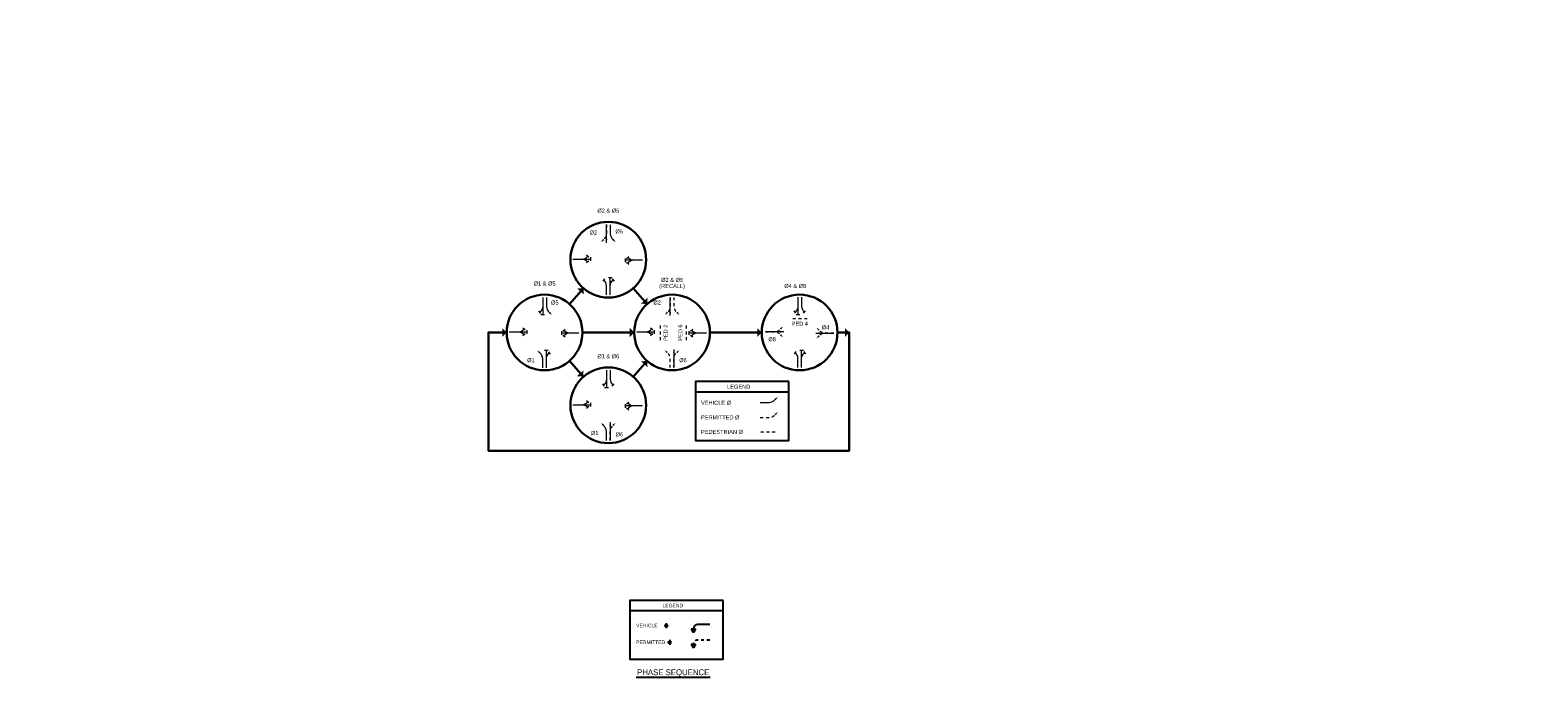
# Model space of a CAD drawing. Header units: feet. Extents: x -492 to 187, y -198 to 535.
# Tile 21 of 23: x 95 to 147, y -102 to -80. Entities that reach past the tile are written whole.
import ezdxf
from ezdxf.enums import TextEntityAlignment as Align

# ---------------------------------------------------------------- set-up
doc = ezdxf.new("R2010")
doc.units = ezdxf.units.FT
doc.header["$MEASUREMENT"] = 0
for name, pattern in [('DGN Style 1', [0.063228, 0.000105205, -0.063123]), ('DGN Style 2', [0.017105, 0.010263, -0.006842]), ('F', [0.15, 0.1, -0.05])]:
    doc.linetypes.add(name, pattern=pattern)
for name, color, linetype in [('SH_Data', 7, 'Continuous'), ('SH_Text', 9, 'Continuous'), ('ST_Details', 4, 'Continuous'), ('TEXT-DED', 10, 'Continuous')]:
    doc.layers.add(name, color=color, linetype=linetype)
doc.styles.add('Font 31 Normal (0.14)', font='ISO_FONTRIGHT.shx', dxfattribs={"height": 0.2})
doc.styles.add('Slanted Normal (0.14) Font 31', font='ISO_FONTRIGHT.shx', dxfattribs={"height": 0.14})
doc.styles.add('Slanted-Normal', font='font31.shx', dxfattribs={"height": 0.14})
doc.styles.get("Standard").update_dxf_attribs({"font": 'font31.shx'})
doc.dimstyles.get("Standard").update_dxf_attribs({"dimtxt": 0.18, "dimasz": 0.18, "dimexe": 0.18, "dimexo": 0.0625, "dimgap": 0.09, "dimtad": 0, "dimtih": 1, "dimtoh": 1, "dimdec": 4, "dimzin": 0, "dimdsep": 46, "dimtxsty": 'Standard', "dimcen": 0.09, "dimadec": 0, "dimazin": 0, "dimtfac": 1, "dimtdec": 4, "dimtofl": 0, "dimtmove": 0, "dimatfit": 3, "dimfxl": 1, "dimtolj": 1, "dimtzin": 0, "dimarcsym": 0})

# ---------------------------------------------------------------- blocks, each defined once
blk = doc.blocks.new('*D1095')
at = {"layer": 'Defpoints', "color": 0, "transparency": 16777216}
for p in [(87.402, -118.52), (88.583, -118.52), (90.066, -118.52), (88.265, -119.072), (88.583, -121.396)]:
    blk.add_point(p, dxfattribs=at)
at = {"layer": 'TEXT-DED', "color": 0, "lineweight": -2, "transparency": 16777216}
blk.add_arc((88.583, -118.52), 0.636, 191.2725, 258.7275, dxfattribs=at)
at = {"layer": 'TEXT-DED', "color": 0, "transparency": 16777216}
for points in [[(87.938, -118.647), (87.979, -118.643), (87.946, -118.52)], [(88.46, -119.124), (88.456, -119.165), (88.583, -119.157)]]:
    blk.add_solid(points, dxfattribs=at)
blk = doc.blocks.new('TERMF_5')
at = {"layer": 'SH_Data', "color": 1, "linetype": 'Continuous', "lineweight": 13}
blk.add_solid([(-0.156, 0.039), (0, 0), (-0.156, -0.039)], dxfattribs=at)
blk = doc.blocks.new('TERMF_6')
at = {"layer": 'SH_Data', "color": 1, "linetype": 'Continuous', "lineweight": 13}
blk.add_solid([(-0.156, 0.039), (0, 0), (-0.156, -0.039)], dxfattribs=at)
blk = doc.blocks.new('*U1071')
at = {"layer": 'SH_Data', "color": 2, "linetype": 'DGN Style 2', "lineweight": 13}
blk.add_line((0.375, 0), (-0.375, 0), dxfattribs=at)
at = {"layer": 'SH_Data', "color": 1, "linetype": 'Continuous', "lineweight": 13, "extrusion": (0, 0, -1), "xscale": 0.9754271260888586, "yscale": 0.9754271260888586, "zscale": 0.9754271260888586, "rotation": 9.12631102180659e-12}
blk.add_blockref('TERMF_6', (0.375, 0), dxfattribs=at)
at = {"layer": 'SH_Data', "color": 1, "linetype": 'Continuous', "lineweight": 13, "xscale": 0.9754271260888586, "yscale": 0.9754271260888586, "zscale": 0.9754271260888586, "rotation": 9.12631102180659e-12}
blk.add_blockref('TERMF_5', (0.375, 0), dxfattribs=at)
blk = doc.blocks.new('PED')
at = {"layer": 'SH_Data', "color": 2, "linetype": 'DGN Style 2', "lineweight": 13}
blk.add_blockref('*U1071', (0, 0), dxfattribs=at)
blk = doc.blocks.new('TERMF_2')
at = {"layer": 'SH_Data', "color": 1, "linetype": 'Continuous', "lineweight": 13}
blk.add_solid([(-0.156, 0.039), (0, 0), (-0.156, -0.039)], dxfattribs=at)
blk = doc.blocks.new('*U1066')
at = {"layer": 'SH_Data', "color": 2, "linetype": 'Continuous', "lineweight": 13}
blk.add_line((0.32, 0), (-0.32, 0), dxfattribs=at)
at = {"layer": 'SH_Data', "color": 1, "linetype": 'Continuous', "lineweight": 13, "xscale": 0.8222464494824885, "yscale": 0.8222464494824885, "zscale": 0.8222464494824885, "rotation": 9.126311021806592e-12}
blk.add_blockref('TERMF_2', (0.32, 0), dxfattribs=at)
blk = doc.blocks.new('*U1064')
at = {"layer": 'SH_Data', "color": 2, "linetype": 'Continuous', "lineweight": 13}
blk.add_line((0.001, 0.283), (0.067, 0.201), dxfattribs=at)
at = {"layer": 'SH_Data', "color": 2, "linetype": 'Continuous', "lineweight": 13, "flags": 128}
blk.add_lwpolyline([(-0.067, -0.283), (-0.067, 0.03, -0.227198), (0.034, 0.242)], format="xyb", dxfattribs=at)
blk = doc.blocks.new('STHRU')
at = {"layer": 'SH_Data', "color": 2, "linetype": 'Continuous', "lineweight": 13}
for p, q in [((0, 0), (0.731, 0)), ((0.731, -0.077), (0.731, 0.077))]:
    blk.add_line(p, q, dxfattribs=at)
blk = doc.blocks.new('TERMF')
at = {"layer": 'SH_Data', "color": 1, "linetype": 'Continuous', "lineweight": 13, "extrusion": (0, 0, -1)}
blk.add_solid([(0.156, 0.039), (0, 0), (0.156, -0.039)], dxfattribs=at)
blk = doc.blocks.new('*U1062')
at = {"layer": 'SH_Data', "color": 2, "linetype": 'Continuous', "lineweight": 13, "extrusion": (0, 0, -1), "flags": 128}
blk.add_lwpolyline([(-0.096, 0.308), (-0.096, -0.005, 0.227198), (0.006, -0.217)], format="xyb", dxfattribs=at)
at = {"layer": 'SH_Data', "color": 1, "linetype": 'Continuous', "lineweight": 13, "extrusion": (0, 0, -1), "xscale": 0.8222475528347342, "yscale": 0.8222475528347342, "zscale": 0.8222475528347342, "rotation": 314.9229827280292}
blk.add_blockref('TERMF', (0.096, -0.308), dxfattribs=at)
blk = doc.blocks.new('TERMF_4')
at = {"layer": 'SH_Data', "color": 1, "linetype": 'Continuous', "lineweight": 13, "extrusion": (0, 0, -1)}
blk.add_solid([(0.156, 0.039), (0, 0), (0.156, -0.039)], dxfattribs=at)
blk = doc.blocks.new('PERMISSIVE ARROW')
at = {"layer": 'SH_Data', "color": 2, "linetype": 'F', "lineweight": 13, "flags": 128}
blk.add_lwpolyline([(0, 0), (0.306, 0, 0.227198), (0.512, 0.099)], format="xyb", dxfattribs=at)
at = {"layer": 'SH_Data', "color": 1, "linetype": 'Continuous', "lineweight": 13, "xscale": 0.8014446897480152, "yscale": 0.8014446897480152, "zscale": 0.8014446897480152, "rotation": 44.92298272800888}
blk.add_blockref('TERMF_4', (0.601, 0.187), dxfattribs=at)

msp = doc.modelspace()

# ---------------------------------------------------------------- linework, layer by layer
at = {"layer": 'SH_Data', "color": 9, "linetype": 'Continuous', "lineweight": 30}
for p, q in [((113.833, -88.78831), (113.35563, -89.33323)), ((116.02311, -89.33323), (115.54574, -88.78831)), ((115.57988, -90.31077), (113.79885, -90.31077)), ((119.9592, -90.31077), (118.17908, -90.31077)), ((113.82395, -91.82559), (113.35429, -91.28948)), ((116.02311, -91.28831), (115.54574, -91.83323))]:
    msp.add_line(p, q, dxfattribs=at)
at = {"layer": 'SH_Data'}
msp.add_line((117.6877, -92.34868), (120.88965, -92.34868), dxfattribs=at)
at = {"layer": 'SH_Data', "color": 3}
for p, q in [((115.42681, -99.86471), (118.62876, -99.86471)), ((115.64601, -102.15179), (118.18201, -102.15179))]:
    msp.add_line(p, q, dxfattribs=at)
at = {"layer": 'SH_Data', "color": 9, "lineweight": 30, "flags": 128}
msp.add_lwpolyline([(122.5584, -90.31084), (122.96452, -90.31084), (122.96452, -94.37209), (110.5712, -94.37209), (110.5712, -90.31067), (111.19965, -90.31077)], dxfattribs=at)
at = {"layer": 'SH_Data', "flags": 128}
msp.add_lwpolyline([(120.88965, -91.99868), (117.6877, -91.99868), (117.6877, -94.01928), (120.88965, -94.01928), (120.88965, -91.99868)], close=True, dxfattribs=at)
at = {"layer": 'SH_Data', "color": 3, "flags": 128}
msp.add_lwpolyline([(118.62876, -99.51471), (115.42681, -99.51471), (115.42681, -101.53531), (118.62876, -101.53531), (118.62876, -99.51471)], close=True, dxfattribs=at)
at = {"layer": 'SH_Data', "color": 254, "linetype": 'Continuous', "lineweight": 30}
for centre in [(114.68937, -87.81077), (112.49925, -90.31077), (116.87948, -90.31077), (121.2588, -90.31077), (114.68937, -92.81077)]:
    msp.add_circle(centre, 1.2996, dxfattribs=at)
at = {"layer": 'SH_Data', "extrusion": (0, 0, -1)}
for points in [[(-113.833, -88.78831), (-113.84722, -89.00219), (-113.61912, -88.80254)], [(-116.02311, -89.33323), (-116.03733, -89.11936), (-115.80924, -89.31901)], [(-111.19965, -90.31077), (-111.04815, -90.15914), (-111.04802, -90.46227)], [(-115.57988, -90.31077), (-115.42838, -90.15914), (-115.42825, -90.46227)], [(-119.9592, -90.31077), (-119.80769, -90.15914), (-119.80757, -90.46227)], [(-122.96452, -90.31084), (-122.81302, -90.15921), (-122.81289, -90.46234)], [(-113.82395, -91.82559), (-113.83817, -91.61172), (-113.61008, -91.81137)], [(-116.02311, -91.28831), (-115.80923, -91.30236), (-116.03715, -91.5022)]]:
    msp.add_solid(points, dxfattribs=at)
at = {"layer": 'ST_Details'}
for p, q in [((118.17191, -100.3409), (117.75525, -100.3416)), ((117.53674, -100.4878), (117.68258, -100.48755)), ((117.53674, -100.4878), (117.60987, -100.61397)), ((117.68258, -100.48755), (117.60987, -100.61397)), ((117.53965, -101.01972), (117.68548, -101.01948)), ((117.53965, -101.01972), (117.61277, -101.14589)), ((117.68548, -101.01948), (117.61277, -101.14589))]:
    msp.add_line(p, q, dxfattribs=at)
at = {"layer": 'ST_Details', "linetype": 'F', "flags": 128}
msp.add_lwpolyline([(118.17482, -100.87282), (117.75815, -100.87352, 0.41421356), (117.61256, -101.0196)], format="xyb", dxfattribs=at)
at = {"layer": 'ST_Details'}
msp.add_arc((117.75549, -100.48743), 0.14583, 90.095721, 180.095721, dxfattribs=at)
at = {"layer": 'TEXT-DED'}
for p, q in [((116.67957, -100.29599), (116.67957, -100.46363)), ((116.79984, -100.87219), (116.79984, -101.03982))]:
    msp.add_line(p, q, dxfattribs=at)
for centre in [(116.67852, -100.3775), (116.7988, -100.95369)]:
    msp.add_circle(centre, 0.03739, dxfattribs=at)

# ---------------------------------------------------------------- block references
at = {"layer": 'SH_Data', "color": 2, "lineweight": 13, "xscale": -1}
for p, rotation in [((114.62721, -86.60558), 90), ((116.81733, -89.10558), 90), ((120.08808, -90.28954), 180), ((116.94164, -91.51597), 270), ((114.75152, -94.01597), 270)]:
    msp.add_blockref('PERMISSIVE ARROW', p, dxfattribs=dict(at, rotation=rotation))
at = {"layer": 'SH_Data', "color": 1, "linetype": 'Continuous', "lineweight": 13, "xscale": 0.9747, "yscale": 0.9747, "zscale": 0.9747}
for p, rotation in [((114.62717, -86.91703), 269.9999999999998), ((116.81729, -89.41703), 269.9999999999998), ((116.94168, -91.20451), 89.9999999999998), ((114.75156, -93.70451), 89.9999999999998)]:
    msp.add_blockref('*U1066', p, dxfattribs=dict(at, rotation=rotation))
at = {"layer": 'SH_Data', "color": 2, "linetype": 'Continuous', "lineweight": 13, "extrusion": (0, 0, -1)}
for name, p, xscale, yscale, zscale, rotation in [('*U1062', (-114.85019, -86.91131), 0.9747000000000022, 0.9747000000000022, 0.9747000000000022, 359.9870676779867), ('*U1064', (-113.7493, -87.72457), 0.9747, 0.9747, 0.9747, 90.00000000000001), ('STHRU', (-113.47874, -87.79008), 0.8216335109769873, 0.8216335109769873, 0.8216335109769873, 180.0000000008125), ('*U1064', (-115.59276, -87.7662), -0.9747, 0.9747, 0.9747, 270), ('*U1064', (-115.59276, -87.8972), 0.9747, 0.9747, 0.9747, 270), ('*U1064', (-114.56165, -88.74028), 0.9747000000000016, 0.9747000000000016, 0.9747000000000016, 359.9870676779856), ('STHRU', (-114.75403, -89.0214), 0.8216335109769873, 0.8216335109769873, 0.8216335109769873, 90.00000000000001), ('STHRU', (-112.4371, -89.10558), 0.8216335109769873, 0.8216335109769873, 0.8216335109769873, 270.0000000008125), ('*U1062', (-112.66008, -89.41131), 0.9747000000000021, 0.9747000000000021, 0.9747000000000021, 359.9870676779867), ('STHRU', (-121.19934, -89.10014), 0.8216335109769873, 0.8216335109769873, 0.8216335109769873, 270.0000000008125), ('*U1064', (-121.39166, -89.37607), 0.9747, 0.9747, 0.9747, 180.0000000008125), ('*U1064', (-111.55919, -90.22457), 0.9747, 0.9747, 0.9747, 90.00000000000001), ('STHRU', (-111.28862, -90.29008), 0.8216335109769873, 0.8216335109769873, 0.8216335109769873, 180.0000000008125), ('*U1064', (-113.40265, -90.2662), -0.9747, 0.9747, 0.9747, 270), ('*U1064', (-113.40265, -90.3972), 0.9747, 0.9747, 0.9747, 270), ('*U1064', (-115.93942, -90.22457), 0.9747, 0.9747, 0.9747, 90.00000000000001), ('STHRU', (-115.66885, -90.29008), 0.8216335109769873, 0.8216335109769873, 0.8216335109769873, 180.0000000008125), ('*U1064', (-117.78288, -90.2662), -0.9747, 0.9747, 0.9747, 270), ('*U1064', (-117.78288, -90.3972), 0.9747, 0.9747, 0.9747, 270), ('*U1062', (-112.34344, -91.22111), 0.9747000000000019, 0.9747000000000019, 0.9747000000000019, 179.9870676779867), ('STHRU', (-112.56392, -91.5214), 0.8216335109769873, 0.8216335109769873, 0.8216335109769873, 90.00000000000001), ('*U1064', (-121.13378, -91.23484), 0.9747000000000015, 0.9747000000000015, 0.9747000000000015, 359.9870676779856), ('STHRU', (-121.32616, -91.51597), 0.8216335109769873, 0.8216335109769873, 0.8216335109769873, 90.00000000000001), ('STHRU', (-114.62721, -91.60558), 0.8216335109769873, 0.8216335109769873, 0.8216335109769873, 270.0000000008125), ('*U1064', (-114.81953, -91.8815), 0.9747, 0.9747, 0.9747, 180.0000000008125), ('*U1064', (-113.7493, -92.72457), 0.9747, 0.9747, 0.9747, 90.00000000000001), ('*U1062', (-120.20871, -92.61774), 0.9747000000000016, 0.9747000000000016, 0.9747000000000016, 269.9870676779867), ('STHRU', (-113.47874, -92.79008), 0.8216335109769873, 0.8216335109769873, 0.8216335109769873, 180.0000000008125), ('*U1064', (-115.59276, -92.7662), -0.9747, 0.9747, 0.9747, 270), ('*U1064', (-115.59276, -92.8972), 0.9747, 0.9747, 0.9747, 270), ('*U1062', (-114.53105, -93.71567), 0.9747000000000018, 0.9747000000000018, 0.9747000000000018, 179.9870676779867)]:
    msp.add_blockref(name, p, dxfattribs=dict(at, xscale=xscale, yscale=yscale, zscale=zscale, rotation=rotation))
at = {"layer": 'SH_Data', "color": 2, "linetype": 'Continuous', "lineweight": 13}
for name, p, xscale, yscale, zscale, rotation in [('*U1064', (113.74945, -87.85558), 0.9747, 0.9747, 0.9747, 270.0000000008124), ('STHRU', (115.86869, -87.8317), 0.8216335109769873, 0.8216335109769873, 0.8216335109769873, 180), ('*U1064', (114.81959, -88.74549), 0.9747000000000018, 0.9747000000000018, 0.9747000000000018, 359.9870676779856), ('*U1064', (112.3716, -89.3815), 0.9747, 0.9747, 0.9747, 180.0000000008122), ('*U1064', (121.13384, -89.37607), 0.9747, 0.9747, 0.9747, 180.0000000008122), ('*U1064', (111.55933, -90.35558), 0.9747, 0.9747, 0.9747, 270.0000000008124), ('STHRU', (113.67857, -90.3317), 0.8216335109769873, 0.8216335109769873, 0.8216335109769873, 180), ('*U1064', (115.93956, -90.35558), 0.9747, 0.9747, 0.9747, 270.0000000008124), ('STHRU', (118.0588, -90.3317), 0.8216335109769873, 0.8216335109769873, 0.8216335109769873, 180), ('*U1064', (112.62948, -91.24549), 0.9747000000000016, 0.9747000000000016, 0.9747000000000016, 359.9870676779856), ('*U1064', (121.39172, -91.24006), 0.9747000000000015, 0.9747000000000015, 0.9747000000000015, 359.9870676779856), ('*U1064', (114.56171, -91.8815), 0.9747, 0.9747, 0.9747, 180.0000000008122), ('*U1064', (113.74945, -92.85558), 0.9747, 0.9747, 0.9747, 270.0000000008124), ('STHRU', (115.86869, -92.8317), 0.8216335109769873, 0.8216335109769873, 0.8216335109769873, 180)]:
    msp.add_blockref(name, p, dxfattribs=dict(at, xscale=xscale, yscale=yscale, zscale=zscale, rotation=rotation))
at = {"layer": 'SH_Data', "color": 2, "lineweight": 13}
for p, rotation in [((116.94414, -89.10558), 270), ((122.43812, -90.3317), 180), ((116.81482, -91.51597), 90)]:
    msp.add_blockref('PERMISSIVE ARROW', p, dxfattribs=dict(at, rotation=rotation))
at = {"layer": 'SH_Data', "color": 2, "linetype": 'DGN Style 2', "lineweight": 13, "xscale": 0.6846945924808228, "yscale": 0.6846945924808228, "zscale": 0.6846945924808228}
for p, rotation in [((116.47223, -90.3317), 89.99999999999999), ((117.36688, -90.3317), 89.99999999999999), ((121.27799, -89.82893), 180)]:
    msp.add_blockref('PED', p, dxfattribs=dict(at, rotation=rotation))
at = {"layer": 'SH_Data', "color": 2, "lineweight": 13}
for p in [(120.08808, -90.28954), (119.90841, -93.22824)]:
    msp.add_blockref('PERMISSIVE ARROW', p, dxfattribs=at)
at = {"layer": 'SH_Data', "color": 1, "linetype": 'Continuous', "lineweight": 13, "xscale": 0.9747, "yscale": 0.9747, "zscale": 0.9747}
msp.add_blockref('*U1066', (120.39954, -90.28958), dxfattribs=at)
at = {"layer": 'SH_Data', "color": 1, "linetype": 'Continuous', "lineweight": 13, "extrusion": (0, 0, -1), "xscale": 0.9747, "yscale": 0.9747, "zscale": 0.9747}
msp.add_blockref('*U1066', (-122.12666, -90.33174), dxfattribs=at)
at = {"layer": 'SH_Data', "color": 2, "lineweight": 13, "xscale": -1}
msp.add_blockref('PERMISSIVE ARROW', (122.43812, -90.3317), dxfattribs=at)
at = {"layer": 'SH_Data', "color": 2, "linetype": 'DGN Style 2', "lineweight": 13, "xscale": 0.6846945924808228, "yscale": 0.6846945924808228, "zscale": 0.6846945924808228}
msp.add_blockref('PED', (120.16506, -93.7341), dxfattribs=at)

# ---------------------------------------------------------------- texts
at = {"layer": 'SH_Text', "linetype": 'Continuous', "lineweight": 13, "style": 'Slanted Normal (0.14) Font 31'}
for s, p in [('Ø2', (114.04652, -86.8066)), ('Ø5', (114.93401, -86.76781)), ('Ø5', (112.72543, -89.21059)), ('Ø2', (116.23663, -89.21059)), ('Ø4', (122.01989, -90.05913)), ('Ø8', (120.18586, -90.47032)), ('Ø1', (111.90245, -91.19233)), ('Ø6', (117.12413, -91.19233)), ('Ø1', (114.09326, -93.69233)), ('Ø6', (114.93892, -93.73882))]:
    msp.add_text(s, height=0.14, dxfattribs=at).set_placement(p, align=Align.TOP_LEFT)
msp.add_text('Ø4 & Ø8', height=0.14, dxfattribs=at).set_placement((121.10937, -88.71117), align=Align.MIDDLE_CENTER)
at = {"layer": 'SH_Text', "linetype": 'DGN Style 1', "lineweight": 13, "style": 'Slanted Normal (0.14) Font 31'}
for s, p in [('PED 2', (116.65695, -90.31991)), ('PED 6', (117.1603, -90.31366))]:
    msp.add_text(s, height=0.14, rotation=90, dxfattribs=at).set_placement(p, align=Align.MIDDLE_CENTER)
msp.add_text('PED 4', height=0.14, dxfattribs=at).set_placement((120.9872, -89.9409), align=Align.TOP_LEFT)
at = {"layer": 'SH_Text', "lineweight": 30, "style": 'Font 31 Normal (0.14)'}
msp.add_text('LEGEND', height=0.14, dxfattribs=at).set_placement((119.16713, -92.17368), align=Align.MIDDLE_CENTER)
at = {"layer": 'SH_Text', "style": 'Font 31 Normal (0.14)'}
for s, p in [('VEHICLE Ø', (117.8722, -92.65524)), ('PERMITTED Ø', (117.8722, -93.15524)), ('PEDESTRIAN Ø', (117.8722, -93.65524))]:
    msp.add_text(s, height=0.14, dxfattribs=at).set_placement(p, align=Align.TOP_LEFT)
at = {"layer": 'SH_Text', "linetype": 'Continuous', "lineweight": 13, "char_height": 0.14, "attachment_point": 5, "line_spacing_factor": 0.9, "style": 'Slanted Normal (0.14) Font 31'}
for s, insert in [('Ø2 & Ø5', (114.68937, -86.12951)), ('Ø2 & Ø6\\P(RECALL)', (116.87948, -88.62951)), ('Ø1 & Ø5', (112.49925, -88.62951)), ('Ø1 & Ø6', (114.68937, -91.12951))]:
    msp.add_mtext(s, dxfattribs=dict(at, insert=insert))
at = {"layer": 'TEXT-DED', "style": 'Slanted-Normal'}
for s, height, p in [('LEGEND', 0.125, (116.90624, -99.68971)), ('PHASE SEQUENCE', 0.2, (116.91779, -101.98012))]:
    msp.add_text(s, height=height, dxfattribs=at).set_placement(p, align=Align.MIDDLE_CENTER)
for s, p in [('VEHICLE ', (115.64496, -100.31266)), ('PERMITTED ', (115.64496, -100.88886))]:
    msp.add_text(s, height=0.125, dxfattribs=at).set_placement(p, align=Align.TOP_LEFT)

# ---------------------------------------------------------------- dimensions: what is measured, and where the dimension line sits
at = {"layer": 'TEXT-DED'}
dim = msp.add_angular_dim_2l(base=(88.26454, -119.07157), line1=((88.58273, -121.39636), (88.58273, -118.52045)), line2=((90.06555, -118.52045), (87.40177, -118.52045)), text=' ', dimstyle='Standard', override={"dimscale": 1, "dimasz": 0.125, "dimlfac": 1}, dxfattribs=at)
dim.commit()
dim.dimension.update_dxf_attribs({"geometry": '*D1095', "text_midpoint": (146.60877, -21.78386)})

doc.saveas('drawing.dxf')
